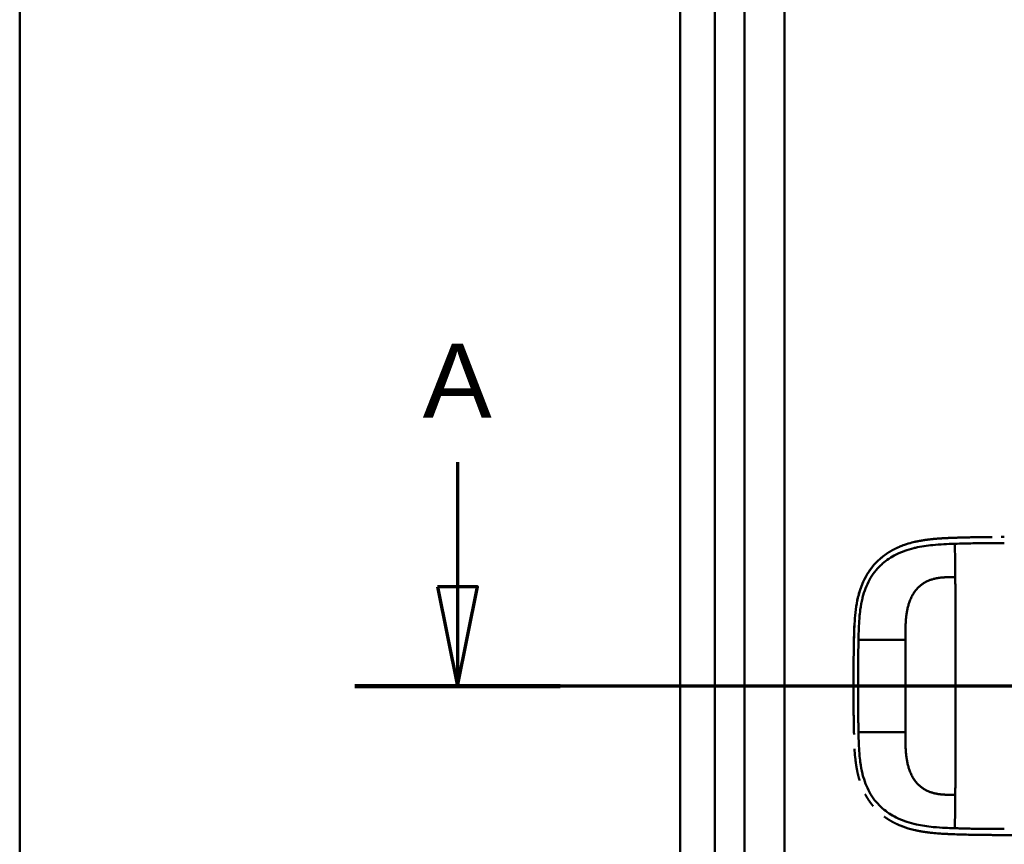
# Model space of a CAD drawing. Header units: millimetres. Extents: x 20 to 833, y 20 to 574.
# Tile 10 of 20: x 20 to 119, y 408 to 491. Entities that reach past the tile are written whole.
import ezdxf

# ---------------------------------------------------------------- set-up
doc = ezdxf.new("R2010")
doc.units = ezdxf.units.MM
doc.header["$LTSCALE"] = 2
for name, color, linetype, lineweight in [('Schnittansichtslinien(DIN)', 7, 'Continuous', 70), ('Sichtbare Kanten(DIN)', 7, 'Continuous', 50), ('Sichtbare tangentiale Kanten(DIN)', 7, 'Continuous', 50), ('Skizziergeometrie(DIN)', 7, 'Continuous', 50)]:
    doc.layers.add(name, color=color, linetype=linetype, lineweight=lineweight)
doc.styles.add('Aktuell-DINGroßer Text', font='arial.ttf')

# ---------------------------------------------------------------- blocks, each defined once
blk = doc.blocks.new('Ränder Standardrahmen')
at = {"layer": 'Skizziergeometrie(DIN)', "flags": 128}
blk.add_lwpolyline([(10, 10), (10, 287), (410, 287), (410, 10), (10, 10)], dxfattribs=at)
blk = doc.blocks.new('2DTransSchnitt0')
at = {"layer": 'Schnittansichtslinien(DIN)', "linetype": 'Continuous'}
for p, q in [((32.038, 223.228), (32.038, 216.968)), ((31.038, 216.968), (32.038, 211.968)), ((33.038, 216.968), (31.038, 216.968)), ((32.038, 216.968), (32.038, 211.968)), ((32.038, 211.968), (33.038, 216.968)), ((164.799, 211.968), (26.864, 211.968))]:
    blk.add_line(p, q, dxfattribs=at)
at = {"layer": 'Schnittansichtslinien(DIN)', "linetype": 'Continuous', "lineweight": 140}
blk.add_line((37.213, 211.968), (26.864, 211.968), dxfattribs=at)
at = {"layer": 'Schnittansichtslinien(DIN)', "linetype": 'Continuous', "flags": 128}
blk.add_lwpolyline([(31.038, 216.968), (32.038, 211.968), (33.038, 216.968), (31.038, 216.968)], dxfattribs=at)
at = {"layer": 'Schnittansichtslinien(DIN)'}
blk.add_solid([(31.038, 216.968), (32.038, 211.968), (33.038, 216.968), (31.038, 216.968)], dxfattribs=at)
at = {"layer": 'Schnittansichtslinien(DIN)', "insert": (30.285, 225.468), "char_height": 3.734, "attachment_point": 7, "style": 'Aktuell-DINGroßer Text'}
blk.add_mtext('A', dxfattribs=at)

msp = doc.modelspace()

# ---------------------------------------------------------------- linework, layer by layer
at = {"layer": 'Sichtbare Kanten(DIN)'}
for p, q in [((86.4868, 498.1399), (86.4868, 306.7087)), ((92.9868, 497.14), (92.9868, 307.7086)), ((116.76, 408.9521), (116.76, 408.952))]:
    msp.add_line(p, q, dxfattribs=at)
for radius, start, end in [(11.7, 146.659371, 146.704714), (11.5, 148.390676, 148.434447), (11.6, 147.517463, 147.563659), (11.5, 211.571121, 211.612944), (11.6, 212.444317, 212.488026), (11.7, 213.306247, 213.348648)]:
    msp.add_arc((118.9868, 423.9243), radius, start, end, dxfattribs=at)
for points, degree, knots in [([(108.5626, 437.9425), (108.5627, 437.9426), (108.5628, 437.9426), (108.5632, 437.9428), (108.5636, 437.943), (108.5655, 437.9438), (108.5671, 437.9445), (108.5733, 437.9471), (108.5779, 437.949), (108.5948, 437.9561), (108.6071, 437.9613), (108.6856, 437.9938), (108.7524, 438.0204), (108.909, 438.0807), (108.9992, 438.1137), (109.3327, 438.2296), (109.58, 438.304), (109.9143, 438.3913), (109.9983, 438.4121), (110.1108, 438.4385), (110.139, 438.4451), (110.2108, 438.4614), (110.269, 438.4742), (110.2989, 438.4806)], 3, [0, 0, 0, 0, 0.00003654, 0.00003654, 0.00018252, 0.00018252, 0.00076618, 0.00076618, 0.00242803, 0.00242803, 0.00685953, 0.00685953, 0.03049566, 0.03049566, 0.06201176, 0.06201176, 0.14610436, 0.14610436, 0.1741175, 0.1741175, 0.18345461, 0.18345461, 0.19786845, 0.19786845, 0.19786845, 0.19786845]), ([(114.1313, 438.8593), (114.1309, 438.8593), (113.7154, 438.8452), (112.9312, 438.8146), (112.1546, 438.7669), (111.395, 438.6868), (110.6483, 438.5557), (110.2989, 438.4806)], 5, [0, 0, 0, 0, 0, 0, 0.00023388, 0.21792631, 0.41257681, 0.41257681, 0.41257681, 0.41257681, 0.41257681, 0.41257681]), ([(114.3295, 438.8659), (114.3065, 438.8652), (114.2835, 438.8644), (114.2175, 438.8622), (114.1744, 438.8608), (114.1313, 438.8593)], 3, [0.495122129, 0.495122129, 0.495122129, 0.495122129, 0.502349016, 0.502349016, 0.515895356, 0.515895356, 0.515895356, 0.515895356]), ([(114.3295, 438.8659), (114.3295, 438.8659), (114.3296, 438.8659), (114.3298, 438.8659), (114.3299, 438.8659), (114.3302, 438.8659), (114.3304, 438.866), (114.3313, 438.866), (114.332, 438.866), (114.3349, 438.8661), (114.337, 438.8662), (114.3456, 438.8664), (114.3521, 438.8667), (114.3782, 438.8675), (114.3978, 438.8681), (114.4765, 438.8706), (114.5359, 438.8725), (114.6323, 438.8755), (114.6693, 438.8766), (114.725, 438.8782), (114.7436, 438.8788), (114.7715, 438.8796), (114.7808, 438.8799), (114.7948, 438.8803), (114.7995, 438.8804), (114.8065, 438.8806), (114.8089, 438.8807), (114.8124, 438.8808), (114.8136, 438.8808), (114.8154, 438.8809), (114.816, 438.8809), (114.8169, 438.8809), (114.8172, 438.8809), (114.8176, 438.8809), (114.8178, 438.881), (114.818, 438.881), (114.8181, 438.881), (114.8182, 438.881), (114.8182, 438.881), (114.8183, 438.881), (114.8184, 438.881), (114.8184, 438.881)], 3, [0, 0, 0, 0, 0.000030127, 0.000030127, 0.00007034, 0.00007034, 0.000146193, 0.000146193, 0.000373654, 0.000373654, 0.001055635, 0.001055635, 0.003100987, 0.003100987, 0.009236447, 0.009236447, 0.027643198, 0.027643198, 0.039082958, 0.039082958, 0.044805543, 0.044805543, 0.047668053, 0.047668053, 0.049100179, 0.049100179, 0.049817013, 0.049817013, 0.050176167, 0.050176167, 0.050356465, 0.050356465, 0.050447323, 0.050447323, 0.050493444, 0.050493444, 0.050517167, 0.050517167, 0.050529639, 0.050529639, 0.050543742, 0.050543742, 0.050543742, 0.050543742]), ([(115.4909, 438.8982), (115.4823, 438.898), (115.4738, 438.8978), (115.2638, 438.8929), (115.0625, 438.8879), (114.8472, 438.8818), (114.8328, 438.8814), (114.8184, 438.881)], 3, [0.373932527, 0.373932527, 0.373932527, 0.373932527, 0.376597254, 0.376597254, 0.439473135, 0.439473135, 0.443987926, 0.443987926, 0.443987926, 0.443987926]), ([(115.4909, 438.8982), (115.4908, 438.8982), (115.4911, 438.8982), (115.4913, 438.8982), (115.4915, 438.8982), (115.4919, 438.8982), (115.4923, 438.8982), (115.4938, 438.8983), (115.495, 438.8983), (115.4996, 438.8984), (115.503, 438.8985), (115.5169, 438.8988), (115.5274, 438.899), (115.5693, 438.9), (115.6009, 438.9007), (115.7271, 438.9035), (115.8222, 438.9055), (115.9479, 438.908), (115.9783, 438.9086), (116.024, 438.9095), (116.0392, 438.9098), (116.0621, 438.9102), (116.0698, 438.9104), (116.0812, 438.9106), (116.085, 438.9106), (116.0908, 438.9107), (116.0927, 438.9108), (116.0956, 438.9108), (116.0966, 438.9109), (116.098, 438.9109), (116.0985, 438.9109), (116.0992, 438.9109), (116.0995, 438.9109), (116.0998, 438.9109), (116.1, 438.9109), (116.1001, 438.9109), (116.1002, 438.9109), (116.1003, 438.9109), (116.1004, 438.9109), (116.1004, 438.9109)], 3, [0, 0, 0, 0, 0.000046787, 0.000046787, 0.000086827, 0.000086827, 0.000206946, 0.000206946, 0.000567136, 0.000567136, 0.001647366, 0.001647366, 0.004887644, 0.004887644, 0.014608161, 0.014608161, 0.043771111, 0.043771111, 0.053078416, 0.053078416, 0.057732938, 0.057732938, 0.060060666, 0.060060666, 0.0612249, 0.0612249, 0.061807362, 0.061807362, 0.062098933, 0.062098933, 0.062245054, 0.062245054, 0.062318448, 0.062318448, 0.062355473, 0.062355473, 0.062374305, 0.062374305, 0.06239437, 0.06239437, 0.06239437, 0.06239437]), ([(116.7086, 438.9208), (116.6982, 438.9207), (116.6878, 438.9205), (116.4842, 438.9176), (116.292, 438.9145), (116.1004, 438.9109)], 3, [0.247650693, 0.247650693, 0.247650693, 0.247650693, 0.250845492, 0.250845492, 0.310534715, 0.310534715, 0.310534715, 0.310534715]), ([(116.7086, 438.9208), (116.7085, 438.9208), (116.7088, 438.9208), (116.7091, 438.9208), (116.7092, 438.9208), (116.7097, 438.9208), (116.7101, 438.9208), (116.7116, 438.9209), (116.7128, 438.9209), (116.7175, 438.9209), (116.721, 438.921), (116.7351, 438.9212), (116.7457, 438.9213), (116.788, 438.9219), (116.8199, 438.9224), (116.9472, 438.9241), (117.043, 438.9252), (117.1679, 438.9267), (117.1969, 438.927), (117.2405, 438.9275), (117.255, 438.9276), (117.2768, 438.9278), (117.2841, 438.9279), (117.295, 438.928), (117.2986, 438.9281), (117.3041, 438.9281), (117.3059, 438.9282), (117.3087, 438.9282), (117.3096, 438.9282), (117.311, 438.9282), (117.3114, 438.9282), (117.3121, 438.9282), (117.3123, 438.9282), (117.3127, 438.9282), (117.3128, 438.9282), (117.313, 438.9282), (117.313, 438.9282), (117.3131, 438.9282), (117.3132, 438.9282), (117.3133, 438.9282)], 3, [0, 0, 0, 0, 0.000043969, 0.000043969, 0.000083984, 0.000083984, 0.000204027, 0.000204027, 0.000564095, 0.000564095, 0.001644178, 0.001644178, 0.004884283, 0.004884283, 0.014604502, 0.014604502, 0.04376599, 0.04376599, 0.052593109, 0.052593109, 0.057007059, 0.057007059, 0.059214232, 0.059214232, 0.060317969, 0.060317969, 0.060869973, 0.060869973, 0.061146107, 0.061146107, 0.061284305, 0.061284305, 0.061353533, 0.061353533, 0.061388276, 0.061388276, 0.061405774, 0.061405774, 0.061423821, 0.061423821, 0.061423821, 0.061423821]), ([(118.8248, 438.9369), (118.8249, 438.9369), (118.8249, 438.9369), (118.825, 438.9369), (118.8251, 438.9369), (118.8254, 438.9369), (118.8257, 438.9369), (118.8265, 438.9369), (118.8272, 438.9369), (118.8295, 438.9369), (118.8311, 438.9369), (118.8508, 438.9369), (118.8689, 438.9369), (118.911, 438.937), (118.9351, 438.937), (118.9914, 438.9371), (119.0236, 438.9371), (119.0665, 438.9371), (119.0773, 438.9371), (119.0916, 438.9371), (119.0952, 438.9371), (119.1, 438.9371), (119.1012, 438.9371), (119.1028, 438.9371), (119.1032, 438.9371), (119.1038, 438.9371), (119.1039, 438.9371), (119.1042, 438.9371), (119.1044, 438.9371), (119.1045, 438.9371)], 3, [0, 0, 0, 0, 0.000010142, 0.000010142, 0.000037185, 0.000037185, 0.000109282, 0.000109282, 0.000301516, 0.000301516, 0.000814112, 0.000814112, 0.00628175, 0.00628175, 0.013571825, 0.013571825, 0.023292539, 0.023292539, 0.026532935, 0.026532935, 0.027613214, 0.027613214, 0.02797342, 0.02797342, 0.028093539, 0.028093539, 0.028133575, 0.028133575, 0.028179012, 0.028179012, 0.028179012, 0.028179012]), ([(108.5625, 437.9425), (108.49, 437.9118), (108.15, 437.7631), (107.8177, 437.5945), (107.4953, 437.4044), (107.1851, 437.1918), (106.9496, 437.0102)], 5, [0.61062915, 0.61062915, 0.61062915, 0.61062915, 0.61062915, 0.61062915, 0.65331117, 0.81171679, 0.81171679, 0.81171679, 0.81171679, 0.81171679, 0.81171679]), ([(104.4637, 433.1059), (104.4637, 433.1059), (104.4637, 433.106), (104.4638, 433.1062), (104.4638, 433.1063), (104.4639, 433.1066), (104.4639, 433.1069), (104.4641, 433.1076), (104.4643, 433.1081), (104.4664, 433.1162), (104.4685, 433.124), (104.4731, 433.141), (104.4756, 433.1503), (104.4849, 433.1844), (104.4917, 433.2091), (104.5357, 433.3658), (104.5755, 433.4968), (104.6753, 433.7994), (104.7376, 433.9702), (105.1007, 434.8698), (105.5107, 435.5527), (106.187, 436.3296), (106.3797, 436.5245), (106.6505, 436.7663), (106.7193, 436.8252), (106.8126, 436.9019), (106.8361, 436.9209), (106.8893, 436.9634), (106.9266, 436.9925), (106.9496, 437.0102)], 3, [0, 0, 0, 0, 0.00001917, 0.00001917, 0.00005748, 0.00005748, 0.00013409, 0.00013409, 0.00028731, 0.00028731, 0.00273867, 0.00273867, 0.00568457, 0.00568457, 0.01354037, 0.01354037, 0.05545009, 0.05545009, 0.11134724, 0.11134724, 0.35517064, 0.35517064, 0.44356643, 0.44356643, 0.47298656, 0.47298656, 0.4827917, 0.4827917, 0.49507826, 0.49507826, 0.49507826, 0.49507826]), ([(105.8233, 435.9021), (105.6901, 435.7349), (105.5102, 435.4892), (105.3432, 435.2315), (105.1899, 434.9628), (105.0504, 434.6848), (105.0106, 434.6024)], 5, [0.97812109, 0.97812109, 0.97812109, 0.97812109, 0.97812109, 0.97812109, 1.08869603, 1.13469167, 1.13469167, 1.13469167, 1.13469167, 1.13469167, 1.13469167]), ([(103.9996, 428.8129), (104.0168, 429.5517), (104.0414, 430.2929), (104.1866, 431.8398), (104.3205, 432.6529), (104.6296, 433.6727), (104.7173, 433.9222), (104.8494, 434.2462), (104.8837, 434.3264), (104.9312, 434.4325), (104.9432, 434.4589), (104.9734, 434.5244), (104.9998, 434.58), (105.0106, 434.6024)], 3, [0, 0, 0, 0, 0.22193256, 0.22193256, 0.46716083, 0.46716083, 0.54829262, 0.54829262, 0.57530617, 0.57530617, 0.58430949, 0.58430949, 0.59766622, 0.59766622, 0.59766622, 0.59766622]), ([(104.4637, 433.1058), (104.4569, 433.0803), (104.3762, 432.7725), (104.3077, 432.4609), (104.2504, 432.1467), (104.2029, 431.8312), (104.1665, 431.5412)], 5, [1.29338836, 1.29338836, 1.29338836, 1.29338836, 1.29338836, 1.29338836, 1.30638847, 1.4503927, 1.4503927, 1.4503927, 1.4503927, 1.4503927, 1.4503927]), ([(103.944, 423.7142), (103.944, 423.7142), (103.944, 423.7147), (103.944, 423.7151), (103.944, 423.7153), (103.944, 423.7158), (103.944, 423.7162), (103.944, 423.7178), (103.944, 423.719), (103.944, 423.7238), (103.944, 423.7274), (103.944, 423.7418), (103.944, 423.7526), (103.944, 423.7958), (103.9439, 423.8282), (103.9439, 423.9578), (103.9439, 424.055), (103.9443, 424.4438), (103.9452, 424.7354), (103.9489, 425.4644), (103.9525, 425.9018), (103.9611, 426.6672), (103.9656, 426.9952), (103.9859, 428.2758), (103.996, 429.23), (104.0485, 430.1801)], 3, [0, 0, 0, 0, 0.00008576, 0.00008576, 0.00012576, 0.00012576, 0.00024577, 0.00024577, 0.00060577, 0.00060577, 0.00168578, 0.00168578, 0.0049258, 0.0049258, 0.01464581, 0.01464581, 0.04380589, 0.04380589, 0.13128689, 0.13128689, 0.26250768, 0.26250768, 0.36092522, 0.36092522, 0.64677913, 0.64677913, 0.64677913, 0.64677913]), ([(103.9664, 427.0345), (103.9665, 427.0396), (103.968, 427.1403), (103.9771, 427.7331), (103.9871, 428.2731), (103.9996, 428.8129)], 3, [0.11540999, 0.11540999, 0.11540999, 0.11540999, 0.13127697, 0.13127697, 0.29329903, 0.29329903, 0.29329903, 0.29329903]), ([(103.991, 428.4199), (103.991, 428.4199), (103.991, 428.4201), (103.991, 428.4204), (103.991, 428.4205), (103.991, 428.421), (103.9911, 428.4214), (103.9911, 428.423), (103.9911, 428.4242), (103.9912, 428.429), (103.9913, 428.4326), (103.9916, 428.447), (103.9918, 428.4578), (103.9927, 428.501), (103.9934, 428.5333), (103.9959, 428.6481), (103.9977, 428.7305), (103.9996, 428.8129)], 3, [0, 0, 0, 0, 0.000033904, 0.000033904, 0.000073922, 0.000073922, 0.000193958, 0.000193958, 0.000554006, 0.000554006, 0.001634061, 0.001634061, 0.004874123, 0.004874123, 0.014594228, 0.014594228, 0.039322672, 0.039322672, 0.039322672, 0.039322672]), ([(103.9664, 427.0346), (103.9664, 427.0346), (103.9664, 427.0348), (103.9664, 427.0351), (103.9664, 427.0352), (103.9664, 427.0358), (103.9664, 427.0362), (103.9664, 427.0378), (103.9665, 427.039), (103.9665, 427.0438), (103.9666, 427.0474), (103.9668, 427.0617), (103.967, 427.0725), (103.9676, 427.1157), (103.9681, 427.1481), (103.9701, 427.2777), (103.9716, 427.3749), (103.9738, 427.5085), (103.9744, 427.5449), (103.9753, 427.5951), (103.9755, 427.6087), (103.9758, 427.6249), (103.9758, 427.6275), (103.9759, 427.6303), (103.9759, 427.6306), (103.9759, 427.6309), (103.9759, 427.6311), (103.9759, 427.6313), (103.9759, 427.6313), (103.9759, 427.6314), (103.9759, 427.6316), (103.9759, 427.6316)], 3, [0, 0, 0, 0, 0.000042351, 0.000042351, 0.000082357, 0.000082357, 0.000202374, 0.000202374, 0.000562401, 0.000562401, 0.001642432, 0.001642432, 0.004882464, 0.004882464, 0.014602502, 0.014602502, 0.043762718, 0.043762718, 0.054697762, 0.054697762, 0.058798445, 0.058798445, 0.059567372, 0.059567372, 0.059642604, 0.059642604, 0.059680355, 0.059680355, 0.059699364, 0.059699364, 0.059718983, 0.059718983, 0.059718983, 0.059718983]), ([(103.9664, 427.0345), (103.9665, 427.0407), (103.9681, 427.1469), (103.9703, 427.2935), (103.9718, 427.3839), (103.9738, 427.5083), (103.9744, 427.5422), (103.9752, 427.5889), (103.9754, 427.6016), (103.9757, 427.6191), (103.9758, 427.6239), (103.9758, 427.6291), (103.9759, 427.6296), (103.9759, 427.6303), (103.9759, 427.6306), (103.9759, 427.631), (103.9759, 427.6311), (103.9759, 427.6313), (103.9759, 427.6313), (103.9759, 427.6314), (103.9759, 427.6316), (103.9759, 427.6316)], 3, [0.442471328, 0.442471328, 0.442471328, 0.442471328, 0.459325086, 0.459325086, 0.486465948, 0.486465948, 0.496643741, 0.496643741, 0.500460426, 0.500460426, 0.501891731, 0.501891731, 0.50203941, 0.50203941, 0.502113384, 0.502113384, 0.502150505, 0.502150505, 0.5021692, 0.5021692, 0.502188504, 0.502188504, 0.502188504, 0.502188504]), ([(103.948, 422.61), (103.948, 422.61), (103.948, 422.6104), (103.948, 422.6108), (103.948, 422.6109), (103.948, 422.6115), (103.948, 422.6119), (103.948, 422.6134), (103.948, 422.6146), (103.948, 422.6194), (103.948, 422.623), (103.9479, 422.6374), (103.9478, 422.6482), (103.9476, 422.6914), (103.9474, 422.7238), (103.9466, 422.8534), (103.9462, 422.9506), (103.9445, 423.3394), (103.9439, 423.631), (103.9439, 424.3601), (103.9452, 424.7975), (103.9503, 425.6404), (103.9539, 426.0459), (103.9587, 426.4514)], 3, [0, 0, 0, 0, 0.00006518, 0.00006518, 0.00010518, 0.00010518, 0.00022519, 0.00022519, 0.00058521, 0.00058521, 0.00166523, 0.00166523, 0.00490526, 0.00490526, 0.01462529, 0.01462529, 0.04378543, 0.04378543, 0.13126692, 0.13126692, 0.26248759, 0.26248759, 0.38414897, 0.38414897, 0.38414897, 0.38414897]), ([(103.9528, 425.8806), (103.9528, 425.8806), (103.9528, 425.8811), (103.9528, 425.8815), (103.9528, 425.8816), (103.9528, 425.8821), (103.9528, 425.8825), (103.9528, 425.8841), (103.9528, 425.8853), (103.9529, 425.8901), (103.9529, 425.8937), (103.953, 425.9081), (103.9531, 425.9189), (103.9535, 425.9621), (103.9538, 425.9945), (103.9551, 426.1241), (103.9561, 426.2213), (103.959, 426.4838), (103.9611, 426.6491), (103.9633, 426.8143)], 3, [0, 0, 0, 0, 0.000075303, 0.000075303, 0.000115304, 0.000115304, 0.000235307, 0.000235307, 0.000595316, 0.000595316, 0.001675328, 0.001675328, 0.004915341, 0.004915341, 0.014635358, 0.014635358, 0.043795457, 0.043795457, 0.093385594, 0.093385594, 0.093385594, 0.093385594]), ([(103.9457, 424.8073), (103.9455, 424.7496), (103.9451, 424.648), (103.9448, 424.5465), (103.9445, 424.445), (103.9443, 424.3435), (103.9442, 424.2997)], 5, [0.37812876, 0.37812876, 0.37812876, 0.37812876, 0.37812876, 0.37812876, 0.40694036, 0.428804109, 0.428804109, 0.428804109, 0.428804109, 0.428804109, 0.428804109]), ([(103.948, 422.61), (103.9489, 422.4698), (103.9499, 422.3296), (103.9511, 422.1895), (103.9515, 422.1369), (103.9519, 422.0844), (103.9524, 422.0318)], 3, [0.132443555, 0.132443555, 0.132443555, 0.132443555, 0.174407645, 0.174407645, 0.174407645, 0.190155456, 0.190155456, 0.190155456, 0.190155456]), ([(103.9584, 421.4486), (103.9584, 421.4486), (103.9584, 421.4488), (103.9584, 421.4491), (103.9584, 421.4492), (103.9584, 421.4497), (103.9584, 421.4501), (103.9584, 421.4517), (103.9584, 421.4529), (103.9583, 421.4577), (103.9583, 421.4613), (103.9581, 421.4757), (103.958, 421.4865), (103.9575, 421.5297), (103.9571, 421.5621), (103.9557, 421.6917), (103.9547, 421.7889), (103.9535, 421.9104), (103.9533, 421.9347), (103.953, 421.9711), (103.9529, 421.9833), (103.9527, 422.0015), (103.9526, 422.0075), (103.9526, 422.0167), (103.9525, 422.0197), (103.9525, 422.0242), (103.9525, 422.0258), (103.9525, 422.028), (103.9524, 422.0288), (103.9524, 422.0299), (103.9524, 422.0303), (103.9524, 422.0309), (103.9524, 422.0311), (103.9524, 422.0314), (103.9524, 422.0315), (103.9524, 422.0316), (103.9524, 422.0316), (103.9524, 422.0317), (103.9524, 422.0318), (103.9524, 422.0318)], 3, [0, 0, 0, 0, 0.000031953, 0.000031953, 0.000071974, 0.000071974, 0.000192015, 0.000192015, 0.000552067, 0.000552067, 0.001632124, 0.001632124, 0.004872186, 0.004872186, 0.014592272, 0.014592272, 0.043752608, 0.043752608, 0.05104132, 0.05104132, 0.054685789, 0.054685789, 0.056508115, 0.056508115, 0.057419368, 0.057419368, 0.057875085, 0.057875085, 0.058103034, 0.058103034, 0.0582171, 0.0582171, 0.058274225, 0.058274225, 0.058302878, 0.058302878, 0.058317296, 0.058317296, 0.058332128, 0.058332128, 0.058332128, 0.058332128]), ([(103.9584, 421.4486), (103.9601, 421.3076), (103.9618, 421.1666), (103.9638, 421.0258), (103.9645, 420.9709), (103.9653, 420.9161), (103.9661, 420.8613)], 3, [0.248417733, 0.248417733, 0.248417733, 0.248417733, 0.290654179, 0.290654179, 0.290654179, 0.307101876, 0.307101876, 0.307101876, 0.307101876]), ([(103.9755, 420.2639), (103.9755, 420.2639), (103.9755, 420.2642), (103.9755, 420.2645), (103.9755, 420.2646), (103.9755, 420.2652), (103.9755, 420.2656), (103.9755, 420.2671), (103.9754, 420.2683), (103.9754, 420.2731), (103.9753, 420.2767), (103.975, 420.2911), (103.9749, 420.3019), (103.9741, 420.3451), (103.9736, 420.3775), (103.9715, 420.5071), (103.9699, 420.6043), (103.9681, 420.7281), (103.9676, 420.7547), (103.9671, 420.7947), (103.9669, 420.808), (103.9666, 420.828), (103.9665, 420.8347), (103.9663, 420.8446), (103.9663, 420.848), (103.9662, 420.853), (103.9662, 420.8546), (103.9661, 420.8571), (103.9661, 420.858), (103.9661, 420.8592), (103.9661, 420.8596), (103.9661, 420.8603), (103.9661, 420.8605), (103.9661, 420.8608), (103.9661, 420.8609), (103.9661, 420.861), (103.9661, 420.8611), (103.9661, 420.8612), (103.9661, 420.8613), (103.9661, 420.8613)], 3, [0, 0, 0, 0, 0.000053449, 0.000053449, 0.000093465, 0.000093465, 0.000213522, 0.000213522, 0.000573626, 0.000573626, 0.001653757, 0.001653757, 0.004893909, 0.004893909, 0.014614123, 0.014614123, 0.043774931, 0.043774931, 0.051769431, 0.051769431, 0.055766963, 0.055766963, 0.057765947, 0.057765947, 0.05876565, 0.05876565, 0.059265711, 0.059265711, 0.059515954, 0.059515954, 0.059641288, 0.059641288, 0.059704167, 0.059704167, 0.059735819, 0.059735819, 0.059751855, 0.059751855, 0.059768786, 0.059768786, 0.059768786, 0.059768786]), ([(103.9755, 420.2639), (103.9778, 420.1291), (103.9803, 419.9941), (103.9828, 419.8597), (103.9854, 419.7248), (103.9881, 419.5904), (103.9909, 419.4562)], 3, [0.366689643, 0.366689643, 0.366689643, 0.366689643, 0.406900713, 0.406900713, 0.406900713, 0.447266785, 0.447266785, 0.447266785, 0.447266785]), ([(103.9994, 419.0696), (103.9994, 419.0697), (103.9994, 419.0697), (103.9994, 419.07), (103.9994, 419.0702), (103.9994, 419.0707), (103.9994, 419.0711), (103.9993, 419.0747), (103.9992, 419.0779), (103.9989, 419.0937), (103.9986, 419.1063), (103.996, 419.2202), (103.9938, 419.3215), (103.9914, 419.4338), (103.991, 419.4565), (103.991, 419.4562)], 3, [0, 0, 0, 0, 0.000014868, 0.000014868, 0.000074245, 0.000074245, 0.000192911, 0.000192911, 0.001142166, 0.001142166, 0.004938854, 0.004938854, 0.035317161, 0.035317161, 0.038679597, 0.038679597, 0.038679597, 0.038679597]), ([(104.1946, 416.1209), (104.1946, 416.1209), (104.1946, 416.1211), (104.1946, 416.1213), (104.1945, 416.1215), (104.1945, 416.122), (104.1944, 416.1224), (104.1942, 416.124), (104.194, 416.1252), (104.1934, 416.1299), (104.1929, 416.1335), (104.1909, 416.1477), (104.1894, 416.1584), (104.1835, 416.201), (104.1793, 416.233), (104.1626, 416.3611), (104.151, 416.4573), (104.1082, 416.8427), (104.0837, 417.133), (104.0607, 417.4854), (104.0569, 417.5471), (104.0533, 417.6089)], 3, [0, 0, 0, 0, 0.00003489, 0.00003489, 0.00007493, 0.00007493, 0.00019502, 0.00019502, 0.00055514, 0.00055514, 0.00163526, 0.00163526, 0.00487537, 0.00487537, 0.01459547, 0.01459547, 0.04375692, 0.04375692, 0.13126731, 0.13126731, 0.14987755, 0.14987755, 0.14987755, 0.14987755]), ([(104.1946, 416.1209), (104.2295, 415.8731), (104.2858, 415.5289), (104.3542, 415.1867), (104.4366, 414.8479), (104.5342, 414.5144), (104.563, 414.4208)], 5, [0.31433668, 0.31433668, 0.31433668, 0.31433668, 0.31433668, 0.31433668, 0.43750456, 0.48594884, 0.48594884, 0.48594884, 0.48594884, 0.48594884, 0.48594884]), ([(105.1312, 413.0326), (105.1492, 412.9986), (105.2882, 412.7397), (105.4396, 412.4898), (105.6031, 412.25), (105.778, 412.0213), (105.938, 411.8314)], 5, [0.63578119, 0.63578119, 0.63578119, 0.63578119, 0.63578119, 0.63578119, 0.65520572, 0.78405735, 0.78405735, 0.78405735, 0.78405735, 0.78405735, 0.78405735]), ([(107.0225, 410.8079), (107.2461, 410.6403), (107.5231, 410.4546), (107.8095, 410.2865), (108.1039, 410.1352), (108.4048, 409.9996), (108.4548, 409.9776)], 5, [0.94147194, 0.94147194, 0.94147194, 0.94147194, 0.94147194, 0.94147194, 1.09060804, 1.12015227, 1.12015227, 1.12015227, 1.12015227, 1.12015227, 1.12015227]), ([(117.2024, 408.9465), (117.2024, 408.9465), (117.2021, 408.9465), (117.2018, 408.9466), (117.2016, 408.9466), (117.2011, 408.9466), (117.2007, 408.9466), (117.1991, 408.9466), (117.1979, 408.9466), (117.1932, 408.9466), (117.1896, 408.9467), (117.1754, 408.9468), (117.1647, 408.947), (117.122, 408.9474), (117.0901, 408.9478), (116.9623, 408.9493), (116.8666, 408.9506), (116.4847, 408.9559), (116.1986, 408.9606), (115.4838, 408.9749), (115.0589, 408.9852), (113.997, 409.0174), (113.367, 409.0384), (111.8037, 409.1398), (110.8812, 409.2462), (109.6266, 409.5527), (109.2689, 409.6601), (108.7967, 409.8351), (108.6733, 409.884), (108.5288, 409.9454), (108.506, 409.9552), (108.475, 409.9688), (108.4664, 409.9725), (108.4574, 409.9765), (108.4566, 409.9768), (108.4555, 409.9773), (108.4553, 409.9774), (108.4549, 409.9775), (108.4549, 409.9776), (108.4548, 409.9776), (108.4547, 409.9776), (108.4548, 409.9776)], 3, [0, 0, 0, 0, 0.00005241, 0.00005241, 0.00009242, 0.00009242, 0.00021245, 0.00021245, 0.0005725, 0.0005725, 0.00165256, 0.00165256, 0.00489264, 0.00489264, 0.01461281, 0.01461281, 0.04377449, 0.04377449, 0.13125587, 0.13125587, 0.2625352, 0.2625352, 0.45952046, 0.45952046, 0.75581351, 0.75581351, 0.87730662, 0.87730662, 0.92088603, 0.92088603, 0.92905535, 0.92905535, 0.93211897, 0.93211897, 0.93240621, 0.93240621, 0.93251398, 0.93251398, 0.93253419, 0.93253419, 0.93255263, 0.93255263, 0.93255263, 0.93255263]), ([(118.2413, 408.9385), (118.2413, 408.9385), (118.241, 408.9385), (118.2407, 408.9385), (118.2406, 408.9385), (118.24, 408.9385), (118.2396, 408.9385), (118.2381, 408.9385), (118.2369, 408.9385), (118.2321, 408.9385), (118.2285, 408.9386), (118.2142, 408.9386), (118.2035, 408.9387), (118.1606, 408.9389), (118.1285, 408.9391), (118.0002, 408.9398), (117.904, 408.9404), (117.5203, 408.9432), (117.232, 408.946), (116.0827, 408.9606), (115.2199, 408.979), (113.7852, 409.0252), (113.1849, 409.0474), (111.712, 409.1509), (110.842, 409.2565), (109.6355, 409.5502), (109.2772, 409.6574), (108.8043, 409.8321), (108.6808, 409.881), (108.5362, 409.9422), (108.5135, 409.952), (108.4823, 409.9655), (108.4738, 409.9692), (108.4623, 409.9743), (108.4591, 409.9757), (108.4558, 409.9772), (108.4555, 409.9773), (108.4551, 409.9775), (108.455, 409.9775), (108.4549, 409.9776), (108.4548, 409.9776), (108.4548, 409.9776), (108.4547, 409.9776), (108.4548, 409.9776)], 3, [0, 0, 0, 0, 0.0000491, 0.0000491, 0.0000891, 0.0000891, 0.0002091, 0.0002091, 0.0005692, 0.0005692, 0.0016492, 0.0016492, 0.0048893, 0.0048893, 0.0146095, 0.0146095, 0.0437711, 0.0437711, 0.1312516, 0.1312516, 0.3939292, 0.3939292, 0.5799593, 0.5799593, 0.8598793, 0.8598793, 0.9815506, 0.9815506, 1.0251294, 1.0251294, 1.0332985, 1.0332985, 1.036362, 1.036362, 1.0375109, 1.0375109, 1.0376187, 1.0376187, 1.0376591, 1.0376591, 1.0376717, 1.0376717, 1.0376858, 1.0376858, 1.0376858, 1.0376858]), ([(114.8051, 408.993), (114.805, 408.993), (114.8045, 408.993), (114.8041, 408.993), (114.804, 408.993), (114.8035, 408.9931), (114.8031, 408.9931), (114.8015, 408.9931), (114.8003, 408.9932), (114.7956, 408.9933), (114.792, 408.9934), (114.7779, 408.9938), (114.7674, 408.9941), (114.7252, 408.9953), (114.6937, 408.9963), (114.5678, 409.0001), (114.4736, 409.003), (114.3716, 409.0063), (114.3629, 409.0066), (114.3477, 409.0071), (114.3409, 409.0073), (114.3347, 409.0075), (114.3345, 409.0075), (114.3344, 409.0075), (114.3343, 409.0075), (114.3342, 409.0075), (114.3342, 409.0075), (114.3341, 409.0075), (114.3341, 409.0075), (114.3341, 409.0075)], 3, [0, 0, 0, 0, 0.00008353, 0.00008353, 0.00012354, 0.00012354, 0.000243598, 0.000243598, 0.00060375, 0.00060375, 0.001683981, 0.001683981, 0.004924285, 0.004924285, 0.014644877, 0.014644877, 0.043810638, 0.043810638, 0.046544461, 0.046544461, 0.048595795, 0.048595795, 0.048641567, 0.048641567, 0.048665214, 0.048665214, 0.048677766, 0.048677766, 0.048692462, 0.048692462, 0.048692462, 0.048692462]), ([(116.0637, 408.9634), (116.0636, 408.9634), (116.0635, 408.9634), (116.0631, 408.9634), (116.0629, 408.9634), (116.0621, 408.9634), (116.0616, 408.9634), (116.0601, 408.9634), (116.0591, 408.9634), (116.0562, 408.9635), (116.0542, 408.9635), (116.0206, 408.9642), (115.9892, 408.9648), (115.9219, 408.9661), (115.886, 408.9668), (115.7245, 408.9701), (115.5978, 408.9729), (115.4729, 408.9758), (115.4709, 408.9759), (115.469, 408.9759), (115.4687, 408.9759), (115.4688, 408.9759)], 3, [0, 0, 0, 0, 0.000037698, 0.000037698, 0.000112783, 0.000112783, 0.000262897, 0.000262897, 0.000563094, 0.000563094, 0.001163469, 0.001163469, 0.010769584, 0.010769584, 0.02174434, 0.02174434, 0.060254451, 0.060254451, 0.060863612, 0.060863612, 0.060907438, 0.060907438, 0.060907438, 0.060907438]), ([(117.2023, 408.9465), (117.2023, 408.9465), (117.2022, 408.9465), (117.202, 408.9465), (117.2019, 408.9466), (117.2011, 408.9466), (117.2005, 408.9466), (117.1986, 408.9466), (117.1974, 408.9466), (117.1912, 408.9467), (117.1862, 408.9467), (117.1615, 408.947), (117.1418, 408.9472), (116.9625, 408.9493), (116.7982, 408.9515), (116.645, 408.9537), (116.6445, 408.9537), (116.6446, 408.9537)], 3, [0, 0, 0, 0, 0.000011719, 0.000011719, 0.000058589, 0.000058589, 0.000246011, 0.000246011, 0.000620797, 0.000620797, 0.002119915, 0.002119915, 0.008116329, 0.008116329, 0.056609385, 0.056609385, 0.056677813, 0.056677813, 0.056677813, 0.056677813]), ([(120.7448, 408.9365), (120.7446, 408.9365), (120.7445, 408.9365), (120.7439, 408.9365), (120.7436, 408.9365), (120.7426, 408.9365), (120.7419, 408.9365), (120.7398, 408.9365), (120.7384, 408.9365), (120.7342, 408.9365), (120.7314, 408.9365), (120.7231, 408.9365), (120.7176, 408.9365), (120.7009, 408.9365), (120.6898, 408.9365), (120.6541, 408.9365), (120.6295, 408.9365), (120.5393, 408.9365), (120.4738, 408.9365), (120.0587, 408.9365), (119.7095, 408.9365), (118.9854, 408.9364), (118.6133, 408.9367), (117.8898, 408.9402), (117.5474, 408.9428), (117.2023, 408.9465)], 3, [0, 0, 0, 0, 0.00005223, 0.00005223, 0.00015665, 0.00015665, 0.0003655, 0.0003655, 0.0007832, 0.0007832, 0.00161859, 0.00161859, 0.00328937, 0.00328937, 0.00663094, 0.00663094, 0.01403004, 0.01403004, 0.03376103, 0.03376103, 0.1389984, 0.1389984, 0.25220566, 0.25220566, 0.35698351, 0.35698351, 0.35698351, 0.35698351])]:
    msp.add_open_spline(points, degree=degree, knots=knots, dxfattribs=at)
for points, degree in [([(117.8969, 438.9331), (117.701, 438.9318), (117.5073, 438.9302), (117.3133, 438.9282)], 3), ([(119.1305, 438.9371), (119.1219, 438.9371), (119.1132, 438.9371), (119.1045, 438.9371)], 3), ([(110.1459, 409.427), (110.4719, 409.3522), (110.801, 409.2895), (111.1323, 409.2373), (111.4654, 409.1941), (111.8003, 409.1584)], 5), ([(113.2261, 409.0513), (113.4063, 409.0422), (113.587, 409.0342), (113.7681, 409.027), (113.9495, 409.0205), (114.1313, 409.0143)], 5)]:
    msp.add_open_spline(points, degree=degree, dxfattribs=at)
at = {"layer": 'Sichtbare tangentiale Kanten(DIN)'}
for p, q in [((89.9868, 307.7086), (89.9868, 497.14)), ((96.9868, 497.1399), (96.9868, 307.7087)), ((104.4512, 428.5947), (109.1755, 428.5947)), ((109.1755, 428.5947), (109.1755, 428.6031)), ((104.4512, 419.2789), (109.1755, 419.2789)), ((109.1755, 419.2789), (109.1755, 419.2703))]:
    msp.add_line(p, q, dxfattribs=at)
for centre, major_axis, start_param, end_param in [((109.0928, 423.3772), (0.0048, 10.7273), 4.7645546, 5.2203318), ((109.0928, 424.4964), (0.0048, -10.7273), 1.0628535, 1.5185692)]:
    msp.add_ellipse(centre, major_axis=major_axis, ratio=0.0085792, start_param=start_param, end_param=end_param, dxfattribs=at)
for points, degree, knots in [([(114.1474, 438.251), (113.4051, 438.2261), (112.665, 438.1961), (111.9412, 438.1253), (111.3375, 438.0663), (110.7485, 437.9798), (110.1741, 437.8475), (110.1255, 437.8364), (110.0766, 437.8247), (110.0272, 437.8126), (109.711, 437.7351), (109.3984, 437.6424), (109.1015, 437.5361), (108.8045, 437.4298), (108.5208, 437.31), (108.2403, 437.1694), (107.9948, 437.0463), (107.7513, 436.9061), (107.5209, 436.7526), (107.2905, 436.5991), (107.0745, 436.434), (106.8686, 436.2533), (106.8149, 436.2062), (106.761, 436.1572), (106.7079, 436.107), (106.4794, 435.8915), (106.2672, 435.6569), (106.0746, 435.4068), (105.8819, 435.1567), (105.7081, 434.8899), (105.5546, 434.611), (105.4065, 434.3418), (105.2768, 434.061), (105.1632, 433.7666), (105.0496, 433.4722), (104.9515, 433.1628), (104.867, 432.83), (104.8608, 432.8057), (104.855, 432.7827), (104.8498, 432.7614), (104.7627, 432.4072), (104.6904, 432.0229), (104.6343, 431.6104), (104.5982, 431.3451), (104.5714, 431.0922), (104.5487, 430.8238), (104.5457, 430.7881), (104.543, 430.755), (104.5405, 430.7233), (104.5145, 430.3954), (104.4961, 430.058), (104.4823, 429.7061), (104.4686, 429.3543), (104.4618, 429.0907), (104.4512, 428.5947)], 3, [0, 0, 0, 0, 0.2307616, 0.2307616, 0.2307616, 0.4232269, 0.4232269, 0.4232269, 0.4395154, 0.4395154, 0.4395154, 0.5437339, 0.5437339, 0.5437339, 0.6479524, 0.6479524, 0.6479524, 0.7391727, 0.7391727, 0.7391727, 0.8303931, 0.8303931, 0.8303931, 0.8541945, 0.8541945, 0.8541945, 0.9564832, 0.9564832, 0.9564832, 1.0587718, 1.0587718, 1.0587718, 1.1575136, 1.1575136, 1.1575136, 1.2562554, 1.2562554, 1.2562554, 1.2634816, 1.2634816, 1.2634816, 1.383867, 1.383867, 1.383867, 1.4613031, 1.4613031, 1.4613031, 1.4716059, 1.4716059, 1.4716059, 1.5781685, 1.5781685, 1.5781685, 1.684731, 1.684731, 1.684731, 1.684731]), ([(119.1305, 438.3266), (119.1129, 438.3266), (119.0953, 438.3266), (119.0777, 438.3266), (118.8451, 438.3266), (118.6031, 438.3262), (118.3788, 438.3254), (117.7995, 438.3233), (117.1856, 438.3181), (116.5898, 438.3095), (116.5383, 438.3087), (116.4855, 438.3079), (116.4339, 438.3071), (116.2795, 438.3047), (116.1279, 438.3021), (115.9756, 438.2992), (115.3652, 438.2875), (114.7543, 438.2713), (114.1474, 438.251)], 3, [0, 0, 0, 0, 0.00531619, 0.00531619, 0.00531619, 0.07550479, 0.07550479, 0.07550479, 0.25684052, 0.25684052, 0.25684052, 0.27252586, 0.27252586, 0.27252586, 0.31946639, 0.31946639, 0.31946639, 0.50757072, 0.50757072, 0.50757072, 0.50757072]), ([(109.1755, 428.6031), (109.1732, 429.1276), (109.1669, 430.5087), (109.302, 432.0392), (109.9726, 433.8479), (111.4119, 434.7185), (112.6634, 434.895), (113.5046, 434.8862), (114.1943, 434.9026)], 5, [0, 0, 0, 0, 0, 0, 0.2491944, 0.4991944, 0.7491944, 0.9991944, 0.9991944, 0.9991944, 0.9991944, 0.9991944, 0.9991944]), ([(104.4014, 423.9365), (104.4014, 423.742), (104.4017, 423.5489), (104.4022, 423.3559), (104.4048, 422.3911), (104.4139, 421.4253), (104.4293, 420.4524), (104.4324, 420.2572), (104.4358, 420.0649), (104.4393, 419.8778), (104.4428, 419.6918), (104.4466, 419.5002), (104.4508, 419.3004), (104.4509, 419.2931), (104.4511, 419.286), (104.4512, 419.2789)], 3, [0, 0, 0, 0, 0.05795206, 0.05795206, 0.05795206, 0.34771308, 0.34771308, 0.34771308, 0.40585328, 0.40585328, 0.40585328, 0.46369354, 0.46369354, 0.46369354, 0.46581276, 0.46581276, 0.46581276, 0.46581276]), ([(109.185, 423.9365), (108.7213, 423.9365), (108.3871, 423.9365), (107.984, 423.9365), (107.5808, 423.9365), (107.1865, 423.9365), (106.7931, 423.9365), (106.6947, 423.9365), (106.5964, 423.9365), (106.498, 423.9365), (106.203, 423.9365), (105.9076, 423.9365), (105.6101, 423.9365), (105.5605, 423.9365), (105.5109, 423.9365), (105.4611, 423.9365), (105.4114, 423.9365), (105.3616, 423.9365), (105.3117, 423.9365), (105.0622, 423.9365), (104.811, 423.9365), (104.5539, 423.9365), (104.5024, 423.9365), (104.4511, 423.9365), (104.4014, 423.9365)], 3, [0, 0, 0, 0, 0.13009876, 0.13009876, 0.13009876, 0.26019753, 0.26019753, 0.26019753, 0.29272222, 0.29272222, 0.29272222, 0.39029629, 0.39029629, 0.39029629, 0.40655864, 0.40655864, 0.40655864, 0.42282098, 0.42282098, 0.42282098, 0.50413271, 0.50413271, 0.50413271, 0.52039505, 0.52039505, 0.52039505, 0.52039505]), ([(114.1474, 409.6226), (114.1037, 409.6241), (114.0602, 409.6256), (114.0164, 409.6271), (113.7503, 409.6364), (113.4849, 409.6467), (113.2257, 409.6592), (112.8105, 409.6791), (112.3988, 409.705), (111.9766, 409.7455), (111.6861, 409.7733), (111.3971, 409.8077), (111.1169, 409.8495), (110.8368, 409.8912), (110.5696, 409.9394), (110.3026, 409.9975), (110.215, 410.0166), (110.1259, 410.037), (110.0357, 410.0591), (109.7189, 410.1364), (109.4053, 410.2291), (109.107, 410.3356), (108.8088, 410.4421), (108.5242, 410.5621), (108.2428, 410.7029), (107.9968, 410.8261), (107.7528, 410.9665), (107.5219, 411.1202), (107.2911, 411.274), (107.0747, 411.4394), (106.8686, 411.6203), (106.8161, 411.6664), (106.7633, 411.7144), (106.7112, 411.7634), (106.4825, 411.9789), (106.2699, 412.2135), (106.0771, 412.4636), (105.8842, 412.7137), (105.7099, 412.9806), (105.5562, 413.2596), (105.4077, 413.5293), (105.2777, 413.8104), (105.1638, 414.1053), (105.05, 414.4003), (104.9517, 414.7101), (104.867, 415.0435), (104.861, 415.0672), (104.8554, 415.0896), (104.8503, 415.1104), (104.7606, 415.4744), (104.687, 415.8686), (104.6303, 416.2932), (104.5956, 416.5525), (104.5698, 416.799), (104.5478, 417.0606), (104.5452, 417.092), (104.5428, 417.1212), (104.5406, 417.1491), (104.5146, 417.4771), (104.4962, 417.8142), (104.4823, 418.1668), (104.4685, 418.5193), (104.4617, 418.7827), (104.4512, 419.2789)], 3, [0, 0, 0, 0, 0.0135271, 0.0135271, 0.0135271, 0.0957917, 0.0957917, 0.0957917, 0.2275588, 0.2275588, 0.2275588, 0.3181985, 0.3181985, 0.3181985, 0.4088383, 0.4088383, 0.4088383, 0.4385873, 0.4385873, 0.4385873, 0.5430912, 0.5430912, 0.5430912, 0.6475951, 0.6475951, 0.6475951, 0.7390043, 0.7390043, 0.7390043, 0.8304135, 0.8304135, 0.8304135, 0.8537246, 0.8537246, 0.8537246, 0.9560852, 0.9560852, 0.9560852, 1.0584459, 1.0584459, 1.0584459, 1.157356, 1.157356, 1.157356, 1.2562662, 1.2562662, 1.2562662, 1.263312, 1.263312, 1.263312, 1.386941, 1.386941, 1.386941, 1.4624438, 1.4624438, 1.4624438, 1.4715048, 1.4715048, 1.4715048, 1.5781325, 1.5781325, 1.5781325, 1.6847601, 1.6847601, 1.6847601, 1.6847601]), ([(109.1755, 419.2703), (109.1732, 418.7345), (109.1669, 417.3723), (109.2993, 415.8326), (109.9768, 414.0256), (111.4078, 413.1559), (112.6672, 412.9779), (113.6858, 412.9831), (114.1943, 412.971)], 5, [0, 0, 0, 0, 0, 0, 0.24920002, 0.49920002, 0.74920002, 0.99920002, 0.99920002, 0.99920002, 0.99920002, 0.99920002, 0.99920002]), ([(119.1305, 409.547), (119.1108, 409.547), (119.0912, 409.547), (119.0713, 409.547), (118.8611, 409.5471), (118.6536, 409.5473), (118.4467, 409.548), (118.2404, 409.5487), (118.0337, 409.5497), (117.8267, 409.5511), (117.6198, 409.5525), (117.4137, 409.5542), (117.2093, 409.5563), (117.1321, 409.5572), (117.0549, 409.558), (116.9772, 409.559), (116.8489, 409.5605), (116.7203, 409.5622), (116.5915, 409.5641), (116.3845, 409.5671), (116.1796, 409.5705), (115.9757, 409.5744), (115.7719, 409.5783), (115.5671, 409.5827), (115.3618, 409.5876), (115.1567, 409.5924), (114.9541, 409.5976), (114.7529, 409.6035), (114.552, 409.6093), (114.3488, 409.6158), (114.1474, 409.6226)], 3, [0, 0, 0, 0, 0.00593799, 0.00593799, 0.00593799, 0.06876696, 0.06876696, 0.06876696, 0.13141451, 0.13141451, 0.13141451, 0.19404693, 0.19404693, 0.19404693, 0.2177013, 0.2177013, 0.2177013, 0.25674204, 0.25674204, 0.25674204, 0.3195011, 0.3195011, 0.3195011, 0.38223166, 0.38223166, 0.38223166, 0.44495846, 0.44495846, 0.44495846, 0.5075707, 0.5075707, 0.5075707, 0.5075707])]:
    msp.add_open_spline(points, degree=degree, knots=knots, dxfattribs=at)
for points, degree in [([(114.1943, 434.9026), (114.1832, 436.2163), (114.1683, 437.3452), (114.1474, 438.251)], 3), ([(114.1943, 434.9026), (114.2094, 433.1087), (114.2184, 431.0323), (114.2238, 428.7394), (114.2264, 426.3383), (114.2264, 423.9371)], 5), ([(114.2264, 423.9365), (112.6913, 423.9365), (111.0108, 423.9365), (109.185, 423.9365)], 3), ([(114.1943, 412.971), (114.2094, 414.7649), (114.2184, 416.8413), (114.2238, 419.1342), (114.2264, 421.5353), (114.2264, 423.9365)], 5), ([(114.2264, 423.9365), (115.7398, 423.9365), (117.3503, 423.9365), (119.1305, 423.9365)], 3), ([(114.1943, 412.971), (114.1877, 412.1872), (114.1799, 411.4528), (114.1707, 410.7779), (114.16, 410.1672), (114.1474, 409.6226)], 5)]:
    msp.add_open_spline(points, degree=degree, dxfattribs=at)
msp.add_rational_spline([(104.4014, 423.9371), (104.4014, 424.0336), (104.4015, 424.1301), (104.4016, 424.2266), (104.4017, 424.3234), (104.4019, 424.4199), (104.4022, 424.5161), (104.4042, 425.2889), (104.4105, 426.0617), (104.4207, 426.8343), (104.4232, 427.0202), (104.426, 427.2129), (104.4292, 427.4138), (104.4325, 427.618), (104.4358, 427.8111), (104.4392, 427.9953), (104.4427, 428.179), (104.4465, 428.3711), (104.4508, 428.5735), (104.4509, 428.5805), (104.4511, 428.5876), (104.4512, 428.5947)], [1, 1, 1, 1, 1.00008958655, 1.00008958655, 1, 1, 1, 1, 1.00223380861, 1.00223380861, 1, 1.00382742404, 1.00382742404, 1, 1.00355055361, 1.00355055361, 1, 1, 1, 1], degree=3, knots=[0, 0, 0, 0, 0.02894743, 0.02894743, 0.02894743, 0.05789486, 0.05789486, 0.05789486, 0.28973545, 0.28973545, 0.28973545, 0.34769404, 0.34769404, 0.34769404, 0.40585376, 0.40585376, 0.40585376, 0.46369222, 0.46369222, 0.46369222, 0.46581292, 0.46581292, 0.46581292, 0.46581292], dxfattribs=at)

# ---------------------------------------------------------------- block references
at = {"xscale": 2, "yscale": 2, "zscale": 2}
msp.add_blockref('Ränder Standardrahmen', (0, 0), dxfattribs=at)
at = {"layer": 'Schnittansichtslinien(DIN)', "xscale": 2, "yscale": 2, "zscale": 2}
msp.add_blockref('2DTransSchnitt0', (0, 0), dxfattribs=at)

doc.saveas('drawing.dxf')
